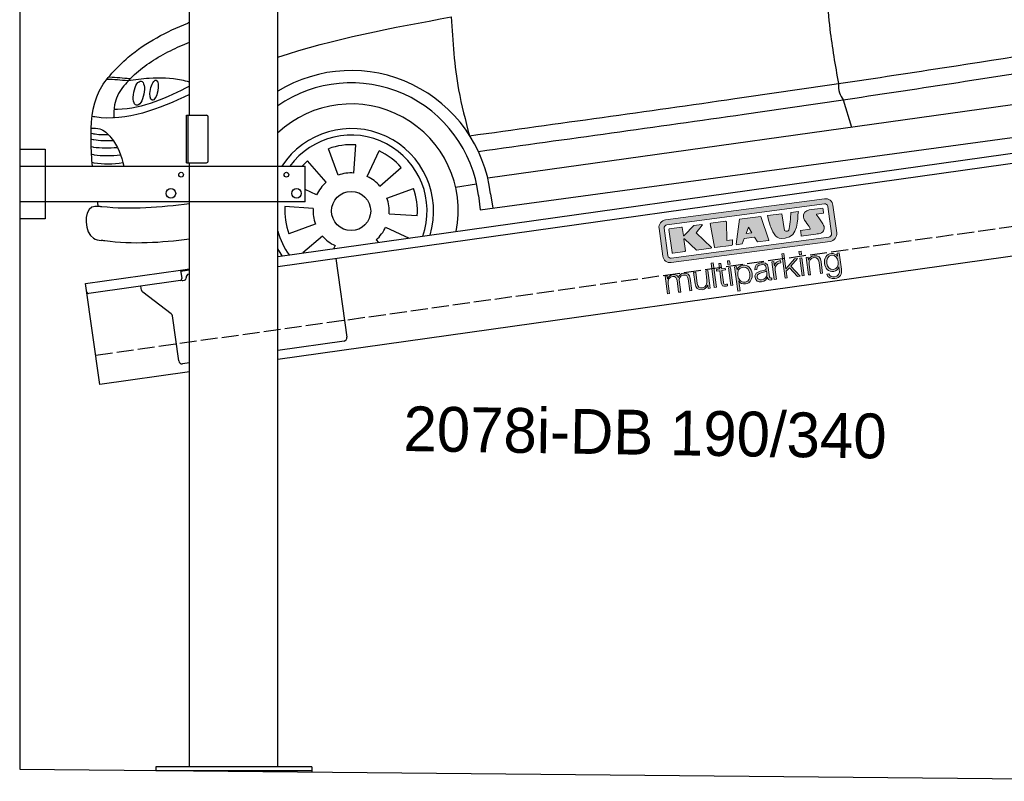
# Model space of a CAD drawing. Extents: x 199 to 6000, y -225 to 5250.
# Tile 1 of 3: x 199 to 3100, y -86 to 2158. Entities that reach past the tile are written whole.
import ezdxf

# ---------------------------------------------------------------- set-up
doc = ezdxf.new("R2010")
doc.units = 0
doc.header["$LTSCALE"] = 10
doc.header["$MEASUREMENT"] = 0
doc.linetypes.add('GEN3', pattern=[6.25, 5, -1.25])
doc.layers.get('0').update_dxf_attribs({"linetype": 'CONTINUOUS'})
for name, color, linetype in [('3', 6, 'GEN3'), ('CAR', 1, 'CONTINUOUS'), ('SICHTBARE_KANTEN_DIN_', 7, 'CONTINUOUS')]:
    doc.layers.add(name, color=color, linetype=linetype)
doc.layers.add('AM_0', color=7, linetype='CONTINUOUS', lineweight=30)
doc.layers.add('Logo', color=7, linetype='CONTINUOUS', lineweight=25)

# ---------------------------------------------------------------- blocks, each defined once
blk = doc.blocks.new('KLAUS')
at = {"layer": 'Logo'}
h = blk.add_hatch(color=8, dxfattribs=at)
h.dxf.hatch_style = 2
edge = h.paths.add_edge_path()
edge.add_spline(control_points=[(3.6, 29.09), (2.88, 29.09), (2.3, 28.51), (2.3, 27.8), (2.3, 27.8), (2.3, 16.11), (2.3, 16.11), (2.3, 15.39), (2.88, 14.81), (3.6, 14.81), (3.6, 14.81), (71.16, 14.81), (71.16, 14.81), (71.88, 14.81), (72.46, 15.39), (72.46, 16.11), (72.46, 16.11), (72.46, 27.8), (72.46, 27.8), (72.46, 28.51), (71.88, 29.09), (71.16, 29.09), (71.16, 29.09), (3.6, 29.09), (3.6, 29.09), (3.6, 29.09), (3.6, 29.09), (3.6, 29.09)], knot_values=[0, 0, 0, 0, 1, 1, 1, 2, 2, 2, 3, 3, 3, 4, 4, 4, 5, 5, 5, 6, 6, 6, 7, 7, 7, 8, 8, 8, 9, 9, 9, 9], degree=3, periodic=0)
edge = h.paths.add_edge_path()
edge.add_spline(control_points=[(3.35, 31.23), (3.35, 31.23), (71.47, 31.23), (71.47, 31.23), (73.26, 31.23), (74.71, 29.77), (74.71, 27.99), (74.71, 27.99), (74.71, 16.17), (74.71, 16.17), (74.71, 14.38), (73.26, 12.93), (71.47, 12.93), (71.47, 12.93), (3.35, 12.93), (3.35, 12.93), (1.56, 12.93), (0.11, 14.38), (0.11, 16.17), (0.11, 16.17), (0.11, 27.99), (0.11, 27.99), (0.11, 29.77), (1.56, 31.23), (3.35, 31.23), (3.35, 31.23), (3.35, 31.23), (3.35, 31.23)], knot_values=[0, 0, 0, 0, 1, 1, 1, 2, 2, 2, 3, 3, 3, 4, 4, 4, 5, 5, 5, 6, 6, 6, 7, 7, 7, 8, 8, 8, 9, 9, 9, 9], degree=3, periodic=0)
h = blk.add_hatch(color=8, dxfattribs=at)
h.dxf.hatch_style = 2
edge = h.paths.add_edge_path()
edge.add_spline(control_points=[(4.5, 27.33), (4.5, 27.33), (9.7, 27.33), (9.7, 27.33), (9.84, 27.33), (9.96, 27.22), (9.96, 27.08), (9.96, 27.08), (9.96, 23.69), (9.96, 23.69), (9.96, 23.69), (9.94, 23.64), (10.04, 23.59), (10.14, 23.53), (10.2, 23.57), (10.2, 23.57), (10.2, 23.57), (10.51, 23.75), (10.51, 23.75), (10.51, 23.75), (14.94, 27.33), (14.94, 27.33), (14.94, 27.33), (18.41, 27.33), (18.41, 27.33), (18.41, 27.33), (18.49, 27.33), (18.56, 27.2), (18.65, 27.04), (18.53, 26.91), (18.53, 26.91), (18.53, 26.91), (15.49, 24.11), (15.49, 24.11), (15.49, 24.11), (21.14, 17.06), (21.14, 17.06), (21.14, 17.06), (21.13, 16.91), (21.13, 16.91), (21.08, 16.84), (20.99, 16.82), (20.99, 16.82), (20.99, 16.82), (14.7, 16.82), (14.7, 16.82), (14.7, 16.82), (10.26, 22.17), (10.26, 22.17), (10.26, 22.17), (10.19, 22.24), (10.08, 22.21), (9.97, 22.18), (9.96, 22.11), (9.96, 22.11), (9.96, 22.11), (9.96, 17.08), (9.96, 17.08), (9.96, 16.94), (9.84, 16.82), (9.7, 16.82), (9.7, 16.82), (4.5, 16.82), (4.5, 16.82), (4.36, 16.82), (4.25, 16.94), (4.25, 17.08), (4.25, 17.08), (4.25, 27.08), (4.25, 27.08), (4.25, 27.22), (4.36, 27.33), (4.5, 27.33), (4.5, 27.33), (4.5, 27.33), (4.5, 27.33)], knot_values=[0, 0, 0, 0, 1, 1, 1, 2, 2, 2, 3, 3, 3, 4, 4, 4, 5, 5, 5, 6, 6, 6, 7, 7, 7, 8, 8, 8, 9, 9, 9, 10, 10, 10, 11, 11, 11, 12, 12, 12, 13, 13, 13, 14, 14, 14, 15, 15, 15, 16, 16, 16, 17, 17, 17, 18, 18, 18, 19, 19, 19, 20, 20, 20, 21, 21, 21, 22, 22, 22, 23, 23, 23, 24, 24, 24, 25, 25, 25, 25], degree=3, periodic=0)
h = blk.add_hatch(color=8, dxfattribs=at)
h.dxf.hatch_style = 2
h.paths.add_polyline_path([(22.42, 17.06), (21.97, 27.15), (22.24, 27.33), (28.55, 27.33), (28.86, 26.97), (28.01, 19.08), (30.26, 19.07), (30.44, 18.95), (30.08, 16.95), (29.49, 16.82), (22.6, 16.82)])
h = blk.add_hatch(color=8, dxfattribs=at)
h.paths.add_polyline_path([(36.52, 21.01), (38.93, 21.01), (37.87, 23.57)])
h.paths.add_polyline_path([(34.52, 27.33), (43.65, 27.33), (45.76, 16.94), (45.57, 16.82), (40.83, 16.82), (39.89, 18.95), (35.42, 18.95), (34.27, 16.82), (31.78, 16.82), (31.66, 17)])
h = blk.add_hatch(color=8, dxfattribs=at)
h.dxf.hatch_style = 2
edge = h.paths.add_edge_path()
edge.add_spline(control_points=[(52.69, 27.32), (52.69, 27.32), (52.88, 20.14), (52.88, 20.14), (53.01, 19.89), (53.2, 19.77), (53.43, 19.71), (53.91, 19.59), (54.43, 19.57), (54.64, 20.03), (55.23, 21.34), (56.27, 25.45), (56.6, 27.33), (56.6, 27.33), (59.77, 27.33), (59.77, 27.33), (58.77, 23.9), (58.56, 16.82), (52.63, 16.76), (48.72, 16.72), (48.01, 19.35), (47.27, 22.24), (46.89, 23.68), (46.54, 27.33), (46.54, 27.33), (46.54, 27.33), (52.69, 27.32), (52.69, 27.32), (52.69, 27.32), (52.69, 27.32), (52.69, 27.32)], knot_values=[0, 0, 0, 0, 1, 1, 1, 2, 2, 2, 3, 3, 3, 4, 4, 4, 5, 5, 5, 6, 6, 6, 7, 7, 7, 8, 8, 8, 9, 9, 9, 10, 10, 10, 10], degree=3, periodic=0)
h = blk.add_hatch(color=8, dxfattribs=at)
h.dxf.hatch_style = 2
edge = h.paths.add_edge_path()
edge.add_spline(control_points=[(64.46, 27.33), (64.46, 27.33), (70.31, 27.33), (70.31, 27.33), (70.31, 26.52), (70.31, 26.02), (70.31, 25.12), (70.31, 25.12), (67.3, 25.12), (67.3, 25.12), (67.24, 25.04), (67.25, 25.11), (67.25, 24.91), (67.25, 24.88), (69.73, 20.38), (69.73, 19.57), (69.73, 16.4), (67.22, 16.81), (65.9, 16.82), (65.9, 16.82), (59.59, 16.82), (59.59, 16.82), (59.59, 17.76), (59.59, 18.23), (59.59, 19.14), (59.59, 19.14), (63.75, 19.14), (63.75, 19.14), (63.82, 19.22), (63.81, 19.11), (63.81, 19.31), (63.81, 20.32), (61.58, 23.06), (61.58, 24.63), (61.58, 26.33), (62.83, 27.34), (64.46, 27.33), (64.46, 27.33), (64.46, 27.33), (64.46, 27.33)], knot_values=[0, 0, 0, 0, 1, 1, 1, 2, 2, 2, 3, 3, 3, 4, 4, 4, 5, 5, 5, 6, 6, 6, 7, 7, 7, 8, 8, 8, 9, 9, 9, 10, 10, 10, 11, 11, 11, 12, 12, 12, 13, 13, 13, 13], degree=3, periodic=0)
h = blk.add_hatch(color=30, dxfattribs=at)
h.dxf.hatch_style = 2
h.paths.add_polyline_path([(20.07, 0), (20.99, 0), (20.99, 10.45), (20.07, 10.45)])
h = blk.add_hatch(color=30, dxfattribs=at)
h.dxf.hatch_style = 2
edge = h.paths.add_edge_path()
edge.add_spline(control_points=[(24.22, 9.82), (24.22, 9.82), (23.3, 9.82), (23.3, 9.82), (23.3, 9.82), (23.3, 7.55), (23.3, 7.55), (23.3, 7.55), (21.98, 7.55), (21.98, 7.55), (21.98, 7.55), (21.98, 6.78), (21.98, 6.78), (21.98, 6.78), (23.3, 6.78), (23.3, 6.78), (23.3, 6.78), (23.3, 1.61), (23.3, 1.61), (23.28, 0.32), (23.71, -0.09), (24.94, -0.09), (25.22, -0.09), (25.48, -0.06), (25.76, -0.06), (25.76, -0.06), (25.76, 0.73), (25.76, 0.73), (25.5, 0.7), (25.23, 0.69), (24.97, 0.69), (24.31, 0.73), (24.22, 1.08), (24.22, 1.68), (24.22, 1.68), (24.22, 6.78), (24.22, 6.78), (24.22, 6.78), (25.76, 6.78), (25.76, 6.78), (25.76, 6.78), (25.76, 7.55), (25.76, 7.55), (25.76, 7.55), (24.22, 7.55), (24.22, 7.55), (24.22, 7.55), (24.22, 9.82), (24.22, 9.82), (24.22, 9.82), (24.22, 9.82), (24.22, 9.82)], knot_values=[0, 0, 0, 0, 1, 1, 1, 2, 2, 2, 3, 3, 3, 4, 4, 4, 5, 5, 5, 6, 6, 6, 7, 7, 7, 8, 8, 8, 9, 9, 9, 10, 10, 10, 11, 11, 11, 12, 12, 12, 13, 13, 13, 14, 14, 14, 15, 15, 15, 16, 16, 16, 17, 17, 17, 17], degree=3, periodic=0)
h = blk.add_hatch(color=30, dxfattribs=at)
h.paths.add_polyline_path([(27.1, 0), (28.03, 0), (28.03, 7.55), (27.1, 7.55)])
h.paths.add_polyline_path([(27.1, 8.98), (28.03, 8.98), (28.03, 10.45), (27.1, 10.45)])
h = blk.add_hatch(color=30, dxfattribs=at)
h.dxf.hatch_style = 2
h.paths.add_polyline_path([(50.4, 0), (51.32, 0), (51.32, 2.87), (52.82, 4.11), (55.8, 0), (56.96, 0), (53.52, 4.76), (56.74, 7.55), (55.51, 7.55), (51.32, 3.89), (51.32, 10.45), (50.4, 10.45)])
h = blk.add_hatch(color=30, dxfattribs=at)
h.paths.add_polyline_path([(57.74, 0), (58.66, 0), (58.66, 7.55), (57.74, 7.55)])
h.paths.add_polyline_path([(57.74, 8.98), (58.66, 8.98), (58.66, 10.45), (57.74, 10.45)])
h = blk.add_hatch(color=30, dxfattribs=at)
h.dxf.hatch_style = 2
edge = h.paths.add_edge_path()
edge.add_spline(control_points=[(0, 0), (0, 0), (0.92, 0), (0.92, 0), (0.92, 0), (0.92, 4.22), (0.92, 4.22), (0.94, 5.8), (1.58, 7), (3.18, 7), (4.35, 7), (4.77, 6.15), (4.76, 5.12), (4.76, 5.12), (4.76, 0), (4.76, 0), (4.76, 0), (5.68, 0), (5.68, 0), (5.68, 0), (5.68, 4.27), (5.68, 4.27), (5.68, 5.68), (6.14, 7), (7.73, 7), (9.05, 7), (9.52, 6.32), (9.52, 5.08), (9.52, 5.08), (9.52, 0), (9.52, 0), (9.52, 0), (10.44, 0), (10.44, 0), (10.44, 0), (10.44, 5.12), (10.44, 5.12), (10.44, 6.91), (9.59, 7.77), (7.94, 7.77), (6.94, 7.77), (5.99, 7.29), (5.54, 6.3), (5.26, 7.29), (4.36, 7.77), (3.37, 7.77), (2.17, 7.77), (1.38, 7.19), (0.89, 6.28), (0.89, 6.28), (0.85, 6.28), (0.85, 6.28), (0.85, 6.28), (0.85, 7.55), (0.85, 7.55), (0.85, 7.55), (0, 7.55), (0, 7.55), (0, 7.55), (0, 0), (0, 0), (0, 0), (0, 0), (0, 0)], knot_values=[0, 0, 0, 0, 1, 1, 1, 2, 2, 2, 3, 3, 3, 4, 4, 4, 5, 5, 5, 6, 6, 6, 7, 7, 7, 8, 8, 8, 9, 9, 9, 10, 10, 10, 11, 11, 11, 12, 12, 12, 13, 13, 13, 14, 14, 14, 15, 15, 15, 16, 16, 16, 17, 17, 17, 18, 18, 18, 19, 19, 19, 20, 20, 20, 21, 21, 21, 21], degree=3, periodic=0)
h = blk.add_hatch(color=30, dxfattribs=at)
h.dxf.hatch_style = 2
edge = h.paths.add_edge_path()
edge.add_spline(control_points=[(18.31, 7.55), (18.31, 7.55), (17.39, 7.55), (17.39, 7.55), (17.39, 7.55), (17.39, 3.59), (17.39, 3.59), (17.39, 2.05), (16.7, 0.56), (15.12, 0.56), (13.66, 0.56), (13.15, 1.27), (13.1, 2.64), (13.1, 2.64), (13.1, 7.55), (13.1, 7.55), (13.1, 7.55), (12.18, 7.55), (12.18, 7.55), (12.18, 7.55), (12.18, 2.65), (12.18, 2.65), (12.18, 0.89), (12.93, -0.22), (14.83, -0.22), (15.96, -0.22), (16.95, 0.35), (17.44, 1.36), (17.44, 1.36), (17.47, 1.36), (17.47, 1.36), (17.47, 1.36), (17.47, 0), (17.47, 0), (17.47, 0), (18.31, 0), (18.31, 0), (18.31, 0), (18.31, 7.55), (18.31, 7.55), (18.31, 7.55), (18.31, 7.55), (18.31, 7.55)], knot_values=[0, 0, 0, 0, 1, 1, 1, 2, 2, 2, 3, 3, 3, 4, 4, 4, 5, 5, 5, 6, 6, 6, 7, 7, 7, 8, 8, 8, 9, 9, 9, 10, 10, 10, 11, 11, 11, 12, 12, 12, 13, 13, 13, 14, 14, 14, 14], degree=3, periodic=0)
h = blk.add_hatch(color=30, dxfattribs=at)
edge = h.paths.add_edge_path()
edge.add_spline(control_points=[(35.84, 3.78), (35.84, 2.21), (35.12, 0.56), (33.37, 0.56), (31.4, 0.56), (30.72, 2.21), (30.72, 3.78), (30.72, 5.49), (31.33, 7), (33.37, 7), (35.12, 7), (35.84, 5.34), (35.84, 3.78), (35.84, 3.78), (35.84, 3.78), (35.84, 3.78)], knot_values=[0, 0, 0, 0, 1, 1, 1, 2, 2, 2, 3, 3, 3, 4, 4, 4, 5, 5, 5, 5], degree=3, periodic=0)
edge = h.paths.add_edge_path()
edge.add_spline(control_points=[(29.79, -2.8), (29.79, -2.8), (30.72, -2.8), (30.72, -2.8), (30.72, -2.8), (30.72, 1.43), (30.72, 1.43), (30.72, 1.43), (30.74, 1.43), (30.74, 1.43), (31.14, 0.35), (32.24, -0.22), (33.37, -0.22), (35.66, -0.22), (36.76, 1.64), (36.76, 3.78), (36.76, 5.91), (35.66, 7.77), (33.37, 7.77), (32.15, 7.77), (31.1, 7.14), (30.67, 6.12), (30.67, 6.12), (30.64, 6.12), (30.64, 6.12), (30.64, 6.12), (30.64, 7.55), (30.64, 7.55), (30.64, 7.55), (29.79, 7.55), (29.79, 7.55), (29.79, 7.55), (29.79, -2.8), (29.79, -2.8), (29.79, -2.8), (29.79, -2.8), (29.79, -2.8)], knot_values=[0, 0, 0, 0, 1, 1, 1, 2, 2, 2, 3, 3, 3, 4, 4, 4, 5, 5, 5, 6, 6, 6, 7, 7, 7, 8, 8, 8, 9, 9, 9, 10, 10, 10, 11, 11, 11, 12, 12, 12, 12], degree=3, periodic=0)
h = blk.add_hatch(color=30, dxfattribs=at)
edge = h.paths.add_edge_path()
edge.add_spline(control_points=[(43.03, 2.93), (43.04, 1.45), (41.8, 0.56), (40.39, 0.56), (39.53, 0.56), (38.71, 1.13), (38.71, 2.05), (38.71, 3.53), (40.66, 3.51), (42.22, 3.79), (42.47, 3.84), (42.88, 3.91), (43, 4.13), (43, 4.13), (43.03, 4.13), (43.03, 4.13), (43.03, 4.13), (43.03, 2.93), (43.03, 2.93), (43.03, 2.93), (43.03, 2.93), (43.03, 2.93)], knot_values=[0, 0, 0, 0, 1, 1, 1, 2, 2, 2, 3, 3, 3, 4, 4, 4, 5, 5, 5, 6, 6, 6, 7, 7, 7, 7], degree=3, periodic=0)
edge = h.paths.add_edge_path()
edge.add_spline(control_points=[(39.03, 5.24), (39.06, 6.47), (39.91, 7), (41.05, 7), (42.14, 7), (43.03, 6.69), (43.03, 5.45), (43.03, 4.61), (42.6, 4.51), (41.84, 4.42), (39.85, 4.19), (37.79, 4.11), (37.79, 1.99), (37.79, 0.47), (38.93, -0.22), (40.32, -0.22), (41.77, -0.22), (42.43, 0.34), (43.07, 1.32), (43.07, 1.32), (43.1, 1.32), (43.1, 1.32), (43.1, 0.53), (43.25, 0), (44.19, 0), (44.43, 0), (44.58, 0.01), (44.79, 0.06), (44.79, 0.06), (44.79, 0.83), (44.79, 0.83), (44.71, 0.81), (44.6, 0.78), (44.49, 0.78), (44.13, 0.78), (43.95, 0.98), (43.95, 1.33), (43.95, 1.33), (43.95, 5.34), (43.95, 5.34), (43.95, 7.36), (42.5, 7.77), (41.17, 7.77), (39.44, 7.77), (38.2, 7.01), (38.11, 5.24), (38.11, 5.24), (39.03, 5.24), (39.03, 5.24), (39.03, 5.24), (39.03, 5.24), (39.03, 5.24)], knot_values=[0, 0, 0, 0, 1, 1, 1, 2, 2, 2, 3, 3, 3, 4, 4, 4, 5, 5, 5, 6, 6, 6, 7, 7, 7, 8, 8, 8, 9, 9, 9, 10, 10, 10, 11, 11, 11, 12, 12, 12, 13, 13, 13, 14, 14, 14, 15, 15, 15, 16, 16, 16, 17, 17, 17, 17], degree=3, periodic=0)
h = blk.add_hatch(color=30, dxfattribs=at)
h.dxf.hatch_style = 2
edge = h.paths.add_edge_path()
edge.add_spline(control_points=[(45.79, 0), (45.79, 0), (46.71, 0), (46.71, 0), (46.71, 0), (46.71, 4.03), (46.71, 4.03), (46.71, 5.59), (47.85, 6.82), (49.52, 6.73), (49.52, 6.73), (49.52, 7.66), (49.52, 7.66), (48.16, 7.72), (47.14, 7), (46.67, 5.78), (46.67, 5.78), (46.64, 5.78), (46.64, 5.78), (46.64, 5.78), (46.64, 7.55), (46.64, 7.55), (46.64, 7.55), (45.79, 7.55), (45.79, 7.55), (45.79, 7.55), (45.79, 0), (45.79, 0), (45.79, 0), (45.79, 0), (45.79, 0)], knot_values=[0, 0, 0, 0, 1, 1, 1, 2, 2, 2, 3, 3, 3, 4, 4, 4, 5, 5, 5, 6, 6, 6, 7, 7, 7, 8, 8, 8, 9, 9, 9, 10, 10, 10, 10], degree=3, periodic=0)
h = blk.add_hatch(color=30, dxfattribs=at)
h.dxf.hatch_style = 2
edge = h.paths.add_edge_path()
edge.add_spline(control_points=[(60.41, 0), (60.41, 0), (61.33, 0), (61.33, 0), (61.33, 0), (61.33, 4.41), (61.33, 4.41), (61.36, 5.89), (62.24, 7), (63.7, 7), (65.2, 7), (65.62, 6.02), (65.62, 4.71), (65.62, 4.71), (65.62, 0), (65.62, 0), (65.62, 0), (66.54, 0), (66.54, 0), (66.54, 0), (66.54, 4.86), (66.54, 4.86), (66.54, 6.66), (65.9, 7.77), (63.78, 7.77), (62.71, 7.77), (61.7, 7.16), (61.36, 6.25), (61.36, 6.25), (61.33, 6.25), (61.33, 6.25), (61.33, 6.25), (61.33, 7.55), (61.33, 7.55), (61.33, 7.55), (60.41, 7.55), (60.41, 7.55), (60.41, 7.55), (60.41, 0), (60.41, 0), (60.41, 0), (60.41, 0), (60.41, 0)], knot_values=[0, 0, 0, 0, 1, 1, 1, 2, 2, 2, 3, 3, 3, 4, 4, 4, 5, 5, 5, 6, 6, 6, 7, 7, 7, 8, 8, 8, 9, 9, 9, 10, 10, 10, 11, 11, 11, 12, 12, 12, 13, 13, 13, 14, 14, 14, 14], degree=3, periodic=0)
h = blk.add_hatch(color=30, dxfattribs=at)
edge = h.paths.add_edge_path()
edge.add_spline(control_points=[(71.32, 0.86), (69.62, 0.86), (68.83, 2.34), (68.83, 3.86), (68.83, 5.43), (69.56, 7), (71.32, 7), (73.06, 7), (73.75, 5.34), (73.75, 3.86), (73.75, 2.33), (72.91, 0.86), (71.32, 0.86), (71.32, 0.86), (71.32, 0.86), (71.32, 0.86)], knot_values=[0, 0, 0, 0, 1, 1, 1, 2, 2, 2, 3, 3, 3, 4, 4, 4, 5, 5, 5, 5], degree=3, periodic=0)
edge = h.paths.add_edge_path()
edge.add_spline(control_points=[(74.67, 7.55), (74.67, 7.55), (73.75, 7.55), (73.75, 7.55), (73.75, 7.55), (73.75, 6.25), (73.75, 6.25), (73.75, 6.25), (73.72, 6.25), (73.72, 6.25), (73.35, 7.09), (72.41, 7.77), (71.32, 7.77), (69.13, 7.77), (67.9, 6.05), (67.9, 3.97), (67.9, 1.82), (68.9, 0.09), (71.32, 0.09), (72.4, 0.09), (73.29, 0.72), (73.72, 1.64), (73.72, 1.64), (73.75, 1.64), (73.75, 1.64), (73.75, 1.64), (73.75, 0.61), (73.75, 0.61), (73.75, -1.23), (73.01, -2.24), (71.32, -2.24), (70.29, -2.24), (69.31, -1.85), (69.1, -0.73), (69.1, -0.73), (68.18, -0.73), (68.18, -0.73), (68.31, -2.34), (69.81, -3.02), (71.32, -3.02), (73.79, -3.02), (74.65, -1.64), (74.67, 0.61), (74.67, 0.61), (74.67, 7.55), (74.67, 7.55), (74.67, 7.55), (74.67, 7.55), (74.67, 7.55)], knot_values=[0, 0, 0, 0, 1, 1, 1, 2, 2, 2, 3, 3, 3, 4, 4, 4, 5, 5, 5, 6, 6, 6, 7, 7, 7, 8, 8, 8, 9, 9, 9, 10, 10, 10, 11, 11, 11, 12, 12, 12, 13, 13, 13, 14, 14, 14, 15, 15, 15, 16, 16, 16, 16], degree=3, periodic=0)
at = {"layer": 'Logo', "lineweight": 0}
for points in [[(22.42, 17.06), (21.97, 27.15), (22.24, 27.33), (28.55, 27.33), (28.86, 26.97), (28.01, 19.08), (30.26, 19.07), (30.44, 18.95), (30.08, 16.95), (29.49, 16.82), (22.6, 16.82), (22.42, 17.06), (22.42, 17.06)], [(34.52, 27.33), (43.65, 27.33), (45.76, 16.94), (45.57, 16.82), (40.83, 16.82), (39.89, 18.95), (35.42, 18.95), (34.27, 16.82), (31.78, 16.82), (31.66, 17), (34.52, 27.33), (34.52, 27.33)], [(36.52, 21.01), (38.93, 21.01), (37.87, 23.57), (36.52, 21.01), (36.52, 21.01)], [(20.07, 0), (20.99, 0), (20.99, 10.45), (20.07, 10.45), (20.07, 0), (20.07, 0)], [(27.1, 8.98), (28.03, 8.98), (28.03, 10.45), (27.1, 10.45), (27.1, 8.98), (27.1, 8.98)], [(50.4, 0), (51.32, 0), (51.32, 2.87), (52.82, 4.11), (55.8, 0), (56.96, 0), (53.52, 4.76), (56.74, 7.55), (55.51, 7.55), (51.32, 3.89), (51.32, 10.45), (50.4, 10.45), (50.4, 0), (50.4, 0)], [(57.74, 8.98), (58.66, 8.98), (58.66, 10.45), (57.74, 10.45), (57.74, 8.98), (57.74, 8.98)], [(27.1, 0), (28.03, 0), (28.03, 7.55), (27.1, 7.55), (27.1, 0), (27.1, 0)], [(57.74, 0), (58.66, 0), (58.66, 7.55), (57.74, 7.55), (57.74, 0), (57.74, 0)]]:
    blk.add_lwpolyline(points, dxfattribs=at)
for points, knots in [([(3.35, 31.23), (3.35, 31.23), (71.47, 31.23), (71.47, 31.23), (73.26, 31.23), (74.71, 29.77), (74.71, 27.99), (74.71, 27.99), (74.71, 16.17), (74.71, 16.17), (74.71, 14.38), (73.26, 12.93), (71.47, 12.93), (71.47, 12.93), (3.35, 12.93), (3.35, 12.93), (1.56, 12.93), (0.11, 14.38), (0.11, 16.17), (0.11, 16.17), (0.11, 27.99), (0.11, 27.99), (0.11, 29.77), (1.56, 31.23), (3.35, 31.23), (3.35, 31.23), (3.35, 31.23), (3.35, 31.23)], [0, 0, 0, 0, 1, 1, 1, 2, 2, 2, 3, 3, 3, 4, 4, 4, 5, 5, 5, 6, 6, 6, 7, 7, 7, 8, 8, 8, 9, 9, 9, 9]), ([(3.6, 29.09), (2.88, 29.09), (2.3, 28.51), (2.3, 27.8), (2.3, 27.8), (2.3, 16.11), (2.3, 16.11), (2.3, 15.39), (2.88, 14.81), (3.6, 14.81), (3.6, 14.81), (71.16, 14.81), (71.16, 14.81), (71.88, 14.81), (72.46, 15.39), (72.46, 16.11), (72.46, 16.11), (72.46, 27.8), (72.46, 27.8), (72.46, 28.51), (71.88, 29.09), (71.16, 29.09), (71.16, 29.09), (3.6, 29.09), (3.6, 29.09), (3.6, 29.09), (3.6, 29.09), (3.6, 29.09)], [0, 0, 0, 0, 1, 1, 1, 2, 2, 2, 3, 3, 3, 4, 4, 4, 5, 5, 5, 6, 6, 6, 7, 7, 7, 8, 8, 8, 9, 9, 9, 9]), ([(4.5, 27.33), (4.5, 27.33), (9.7, 27.33), (9.7, 27.33), (9.84, 27.33), (9.96, 27.22), (9.96, 27.08), (9.96, 27.08), (9.96, 23.69), (9.96, 23.69), (9.96, 23.69), (9.94, 23.64), (10.04, 23.59), (10.14, 23.53), (10.2, 23.57), (10.2, 23.57), (10.2, 23.57), (10.51, 23.75), (10.51, 23.75), (10.51, 23.75), (14.94, 27.33), (14.94, 27.33), (14.94, 27.33), (18.41, 27.33), (18.41, 27.33), (18.41, 27.33), (18.49, 27.33), (18.56, 27.2), (18.65, 27.04), (18.53, 26.91), (18.53, 26.91), (18.53, 26.91), (15.49, 24.11), (15.49, 24.11), (15.49, 24.11), (21.14, 17.06), (21.14, 17.06), (21.14, 17.06), (21.13, 16.91), (21.13, 16.91), (21.08, 16.84), (20.99, 16.82), (20.99, 16.82), (20.99, 16.82), (14.7, 16.82), (14.7, 16.82), (14.7, 16.82), (10.26, 22.17), (10.26, 22.17), (10.26, 22.17), (10.19, 22.24), (10.08, 22.21), (9.97, 22.18), (9.96, 22.11), (9.96, 22.11), (9.96, 22.11), (9.96, 17.08), (9.96, 17.08), (9.96, 16.94), (9.84, 16.82), (9.7, 16.82), (9.7, 16.82), (4.5, 16.82), (4.5, 16.82), (4.36, 16.82), (4.25, 16.94), (4.25, 17.08), (4.25, 17.08), (4.25, 27.08), (4.25, 27.08), (4.25, 27.22), (4.36, 27.33), (4.5, 27.33), (4.5, 27.33), (4.5, 27.33), (4.5, 27.33)], [0, 0, 0, 0, 1, 1, 1, 2, 2, 2, 3, 3, 3, 4, 4, 4, 5, 5, 5, 6, 6, 6, 7, 7, 7, 8, 8, 8, 9, 9, 9, 10, 10, 10, 11, 11, 11, 12, 12, 12, 13, 13, 13, 14, 14, 14, 15, 15, 15, 16, 16, 16, 17, 17, 17, 18, 18, 18, 19, 19, 19, 20, 20, 20, 21, 21, 21, 22, 22, 22, 23, 23, 23, 24, 24, 24, 25, 25, 25, 25]), ([(52.69, 27.32), (52.69, 27.32), (52.88, 20.14), (52.88, 20.14), (53.01, 19.89), (53.2, 19.77), (53.43, 19.71), (53.91, 19.59), (54.43, 19.57), (54.64, 20.03), (55.23, 21.34), (56.27, 25.45), (56.6, 27.33), (56.6, 27.33), (59.77, 27.33), (59.77, 27.33), (58.77, 23.9), (58.56, 16.82), (52.63, 16.76), (48.72, 16.72), (48.01, 19.35), (47.27, 22.24), (46.89, 23.68), (46.54, 27.33), (46.54, 27.33), (46.54, 27.33), (52.69, 27.32), (52.69, 27.32), (52.69, 27.32), (52.69, 27.32), (52.69, 27.32)], [0, 0, 0, 0, 1, 1, 1, 2, 2, 2, 3, 3, 3, 4, 4, 4, 5, 5, 5, 6, 6, 6, 7, 7, 7, 8, 8, 8, 9, 9, 9, 10, 10, 10, 10]), ([(64.46, 27.33), (64.46, 27.33), (70.31, 27.33), (70.31, 27.33), (70.31, 26.52), (70.31, 26.02), (70.31, 25.12), (70.31, 25.12), (67.3, 25.12), (67.3, 25.12), (67.24, 25.04), (67.25, 25.11), (67.25, 24.91), (67.25, 24.88), (69.73, 20.38), (69.73, 19.57), (69.73, 16.4), (67.22, 16.81), (65.9, 16.82), (65.9, 16.82), (59.59, 16.82), (59.59, 16.82), (59.59, 17.76), (59.59, 18.23), (59.59, 19.14), (59.59, 19.14), (63.75, 19.14), (63.75, 19.14), (63.82, 19.22), (63.81, 19.11), (63.81, 19.31), (63.81, 20.32), (61.58, 23.06), (61.58, 24.63), (61.58, 26.33), (62.83, 27.34), (64.46, 27.33), (64.46, 27.33), (64.46, 27.33), (64.46, 27.33)], [0, 0, 0, 0, 1, 1, 1, 2, 2, 2, 3, 3, 3, 4, 4, 4, 5, 5, 5, 6, 6, 6, 7, 7, 7, 8, 8, 8, 9, 9, 9, 10, 10, 10, 11, 11, 11, 12, 12, 12, 13, 13, 13, 13]), ([(24.22, 9.82), (24.22, 9.82), (23.3, 9.82), (23.3, 9.82), (23.3, 9.82), (23.3, 7.55), (23.3, 7.55), (23.3, 7.55), (21.98, 7.55), (21.98, 7.55), (21.98, 7.55), (21.98, 6.78), (21.98, 6.78), (21.98, 6.78), (23.3, 6.78), (23.3, 6.78), (23.3, 6.78), (23.3, 1.61), (23.3, 1.61), (23.28, 0.32), (23.71, -0.09), (24.94, -0.09), (25.22, -0.09), (25.48, -0.06), (25.76, -0.06), (25.76, -0.06), (25.76, 0.73), (25.76, 0.73), (25.5, 0.7), (25.23, 0.69), (24.97, 0.69), (24.31, 0.73), (24.22, 1.08), (24.22, 1.68), (24.22, 1.68), (24.22, 6.78), (24.22, 6.78), (24.22, 6.78), (25.76, 6.78), (25.76, 6.78), (25.76, 6.78), (25.76, 7.55), (25.76, 7.55), (25.76, 7.55), (24.22, 7.55), (24.22, 7.55), (24.22, 7.55), (24.22, 9.82), (24.22, 9.82), (24.22, 9.82), (24.22, 9.82), (24.22, 9.82)], [0, 0, 0, 0, 1, 1, 1, 2, 2, 2, 3, 3, 3, 4, 4, 4, 5, 5, 5, 6, 6, 6, 7, 7, 7, 8, 8, 8, 9, 9, 9, 10, 10, 10, 11, 11, 11, 12, 12, 12, 13, 13, 13, 14, 14, 14, 15, 15, 15, 16, 16, 16, 17, 17, 17, 17]), ([(0, 0), (0, 0), (0.92, 0), (0.92, 0), (0.92, 0), (0.92, 4.22), (0.92, 4.22), (0.94, 5.8), (1.58, 7), (3.18, 7), (4.35, 7), (4.77, 6.15), (4.76, 5.12), (4.76, 5.12), (4.76, 0), (4.76, 0), (4.76, 0), (5.68, 0), (5.68, 0), (5.68, 0), (5.68, 4.27), (5.68, 4.27), (5.68, 5.68), (6.14, 7), (7.73, 7), (9.05, 7), (9.52, 6.32), (9.52, 5.08), (9.52, 5.08), (9.52, 0), (9.52, 0), (9.52, 0), (10.44, 0), (10.44, 0), (10.44, 0), (10.44, 5.12), (10.44, 5.12), (10.44, 6.91), (9.59, 7.77), (7.94, 7.77), (6.94, 7.77), (5.99, 7.29), (5.54, 6.3), (5.26, 7.29), (4.36, 7.77), (3.37, 7.77), (2.17, 7.77), (1.38, 7.19), (0.89, 6.28), (0.89, 6.28), (0.85, 6.28), (0.85, 6.28), (0.85, 6.28), (0.85, 7.55), (0.85, 7.55), (0.85, 7.55), (0, 7.55), (0, 7.55), (0, 7.55), (0, 0), (0, 0), (0, 0), (0, 0), (0, 0)], [0, 0, 0, 0, 1, 1, 1, 2, 2, 2, 3, 3, 3, 4, 4, 4, 5, 5, 5, 6, 6, 6, 7, 7, 7, 8, 8, 8, 9, 9, 9, 10, 10, 10, 11, 11, 11, 12, 12, 12, 13, 13, 13, 14, 14, 14, 15, 15, 15, 16, 16, 16, 17, 17, 17, 18, 18, 18, 19, 19, 19, 20, 20, 20, 21, 21, 21, 21]), ([(18.31, 7.55), (18.31, 7.55), (17.39, 7.55), (17.39, 7.55), (17.39, 7.55), (17.39, 3.59), (17.39, 3.59), (17.39, 2.05), (16.7, 0.56), (15.12, 0.56), (13.66, 0.56), (13.15, 1.27), (13.1, 2.64), (13.1, 2.64), (13.1, 7.55), (13.1, 7.55), (13.1, 7.55), (12.18, 7.55), (12.18, 7.55), (12.18, 7.55), (12.18, 2.65), (12.18, 2.65), (12.18, 0.89), (12.93, -0.22), (14.83, -0.22), (15.96, -0.22), (16.95, 0.35), (17.44, 1.36), (17.44, 1.36), (17.47, 1.36), (17.47, 1.36), (17.47, 1.36), (17.47, 0), (17.47, 0), (17.47, 0), (18.31, 0), (18.31, 0), (18.31, 0), (18.31, 7.55), (18.31, 7.55), (18.31, 7.55), (18.31, 7.55), (18.31, 7.55)], [0, 0, 0, 0, 1, 1, 1, 2, 2, 2, 3, 3, 3, 4, 4, 4, 5, 5, 5, 6, 6, 6, 7, 7, 7, 8, 8, 8, 9, 9, 9, 10, 10, 10, 11, 11, 11, 12, 12, 12, 13, 13, 13, 14, 14, 14, 14]), ([(29.79, -2.8), (29.79, -2.8), (30.72, -2.8), (30.72, -2.8), (30.72, -2.8), (30.72, 1.43), (30.72, 1.43), (30.72, 1.43), (30.74, 1.43), (30.74, 1.43), (31.14, 0.35), (32.24, -0.22), (33.37, -0.22), (35.66, -0.22), (36.76, 1.64), (36.76, 3.78), (36.76, 5.91), (35.66, 7.77), (33.37, 7.77), (32.15, 7.77), (31.1, 7.14), (30.67, 6.12), (30.67, 6.12), (30.64, 6.12), (30.64, 6.12), (30.64, 6.12), (30.64, 7.55), (30.64, 7.55), (30.64, 7.55), (29.79, 7.55), (29.79, 7.55), (29.79, 7.55), (29.79, -2.8), (29.79, -2.8), (29.79, -2.8), (29.79, -2.8), (29.79, -2.8)], [0, 0, 0, 0, 1, 1, 1, 2, 2, 2, 3, 3, 3, 4, 4, 4, 5, 5, 5, 6, 6, 6, 7, 7, 7, 8, 8, 8, 9, 9, 9, 10, 10, 10, 11, 11, 11, 12, 12, 12, 12]), ([(35.84, 3.78), (35.84, 2.21), (35.12, 0.56), (33.37, 0.56), (31.4, 0.56), (30.72, 2.21), (30.72, 3.78), (30.72, 5.49), (31.33, 7), (33.37, 7), (35.12, 7), (35.84, 5.34), (35.84, 3.78), (35.84, 3.78), (35.84, 3.78), (35.84, 3.78)], [0, 0, 0, 0, 1, 1, 1, 2, 2, 2, 3, 3, 3, 4, 4, 4, 5, 5, 5, 5]), ([(39.03, 5.24), (39.06, 6.47), (39.91, 7), (41.05, 7), (42.14, 7), (43.03, 6.69), (43.03, 5.45), (43.03, 4.61), (42.6, 4.51), (41.84, 4.42), (39.85, 4.19), (37.79, 4.11), (37.79, 1.99), (37.79, 0.47), (38.93, -0.22), (40.32, -0.22), (41.77, -0.22), (42.43, 0.34), (43.07, 1.32), (43.07, 1.32), (43.1, 1.32), (43.1, 1.32), (43.1, 0.53), (43.25, 0), (44.19, 0), (44.43, 0), (44.58, 0.01), (44.79, 0.06), (44.79, 0.06), (44.79, 0.83), (44.79, 0.83), (44.71, 0.81), (44.6, 0.78), (44.49, 0.78), (44.13, 0.78), (43.95, 0.98), (43.95, 1.33), (43.95, 1.33), (43.95, 5.34), (43.95, 5.34), (43.95, 7.36), (42.5, 7.77), (41.17, 7.77), (39.44, 7.77), (38.2, 7.01), (38.11, 5.24), (38.11, 5.24), (39.03, 5.24), (39.03, 5.24), (39.03, 5.24), (39.03, 5.24), (39.03, 5.24)], [0, 0, 0, 0, 1, 1, 1, 2, 2, 2, 3, 3, 3, 4, 4, 4, 5, 5, 5, 6, 6, 6, 7, 7, 7, 8, 8, 8, 9, 9, 9, 10, 10, 10, 11, 11, 11, 12, 12, 12, 13, 13, 13, 14, 14, 14, 15, 15, 15, 16, 16, 16, 17, 17, 17, 17]), ([(45.79, 0), (45.79, 0), (46.71, 0), (46.71, 0), (46.71, 0), (46.71, 4.03), (46.71, 4.03), (46.71, 5.59), (47.85, 6.82), (49.52, 6.73), (49.52, 6.73), (49.52, 7.66), (49.52, 7.66), (48.16, 7.72), (47.14, 7), (46.67, 5.78), (46.67, 5.78), (46.64, 5.78), (46.64, 5.78), (46.64, 5.78), (46.64, 7.55), (46.64, 7.55), (46.64, 7.55), (45.79, 7.55), (45.79, 7.55), (45.79, 7.55), (45.79, 0), (45.79, 0), (45.79, 0), (45.79, 0), (45.79, 0)], [0, 0, 0, 0, 1, 1, 1, 2, 2, 2, 3, 3, 3, 4, 4, 4, 5, 5, 5, 6, 6, 6, 7, 7, 7, 8, 8, 8, 9, 9, 9, 10, 10, 10, 10]), ([(60.41, 0), (60.41, 0), (61.33, 0), (61.33, 0), (61.33, 0), (61.33, 4.41), (61.33, 4.41), (61.36, 5.89), (62.24, 7), (63.7, 7), (65.2, 7), (65.62, 6.02), (65.62, 4.71), (65.62, 4.71), (65.62, 0), (65.62, 0), (65.62, 0), (66.54, 0), (66.54, 0), (66.54, 0), (66.54, 4.86), (66.54, 4.86), (66.54, 6.66), (65.9, 7.77), (63.78, 7.77), (62.71, 7.77), (61.7, 7.16), (61.36, 6.25), (61.36, 6.25), (61.33, 6.25), (61.33, 6.25), (61.33, 6.25), (61.33, 7.55), (61.33, 7.55), (61.33, 7.55), (60.41, 7.55), (60.41, 7.55), (60.41, 7.55), (60.41, 0), (60.41, 0), (60.41, 0), (60.41, 0), (60.41, 0)], [0, 0, 0, 0, 1, 1, 1, 2, 2, 2, 3, 3, 3, 4, 4, 4, 5, 5, 5, 6, 6, 6, 7, 7, 7, 8, 8, 8, 9, 9, 9, 10, 10, 10, 11, 11, 11, 12, 12, 12, 13, 13, 13, 14, 14, 14, 14]), ([(74.67, 7.55), (74.67, 7.55), (73.75, 7.55), (73.75, 7.55), (73.75, 7.55), (73.75, 6.25), (73.75, 6.25), (73.75, 6.25), (73.72, 6.25), (73.72, 6.25), (73.35, 7.09), (72.41, 7.77), (71.32, 7.77), (69.13, 7.77), (67.9, 6.05), (67.9, 3.97), (67.9, 1.82), (68.9, 0.09), (71.32, 0.09), (72.4, 0.09), (73.29, 0.72), (73.72, 1.64), (73.72, 1.64), (73.75, 1.64), (73.75, 1.64), (73.75, 1.64), (73.75, 0.61), (73.75, 0.61), (73.75, -1.23), (73.01, -2.24), (71.32, -2.24), (70.29, -2.24), (69.31, -1.85), (69.1, -0.73), (69.1, -0.73), (68.18, -0.73), (68.18, -0.73), (68.31, -2.34), (69.81, -3.02), (71.32, -3.02), (73.79, -3.02), (74.65, -1.64), (74.67, 0.61), (74.67, 0.61), (74.67, 7.55), (74.67, 7.55), (74.67, 7.55), (74.67, 7.55), (74.67, 7.55)], [0, 0, 0, 0, 1, 1, 1, 2, 2, 2, 3, 3, 3, 4, 4, 4, 5, 5, 5, 6, 6, 6, 7, 7, 7, 8, 8, 8, 9, 9, 9, 10, 10, 10, 11, 11, 11, 12, 12, 12, 13, 13, 13, 14, 14, 14, 15, 15, 15, 16, 16, 16, 16]), ([(71.32, 0.86), (69.62, 0.86), (68.83, 2.34), (68.83, 3.86), (68.83, 5.43), (69.56, 7), (71.32, 7), (73.06, 7), (73.75, 5.34), (73.75, 3.86), (73.75, 2.33), (72.91, 0.86), (71.32, 0.86), (71.32, 0.86), (71.32, 0.86), (71.32, 0.86)], [0, 0, 0, 0, 1, 1, 1, 2, 2, 2, 3, 3, 3, 4, 4, 4, 5, 5, 5, 5]), ([(43.03, 2.93), (43.04, 1.45), (41.8, 0.56), (40.39, 0.56), (39.53, 0.56), (38.71, 1.13), (38.71, 2.05), (38.71, 3.53), (40.66, 3.51), (42.22, 3.79), (42.47, 3.84), (42.88, 3.91), (43, 4.13), (43, 4.13), (43.03, 4.13), (43.03, 4.13), (43.03, 4.13), (43.03, 2.93), (43.03, 2.93), (43.03, 2.93), (43.03, 2.93), (43.03, 2.93)], [0, 0, 0, 0, 1, 1, 1, 2, 2, 2, 3, 3, 3, 4, 4, 4, 5, 5, 5, 6, 6, 6, 7, 7, 7, 7])]:
    blk.add_open_spline(points, degree=3, knots=knots, dxfattribs=at)
blk = doc.blocks.new('CAR_EG')
at = {"layer": 'CAR'}
for p, q in [((32765, 1337.2), (34678.2, 1603.8)), ((33798, 1614.9), (33798.1, 1614.6)), ((33812.2, 1566.9), (33836.1, 1486.6)), ((32742.6, 1242.5), (34728.2, 1512.2)), ((32324.4, 1344.5), (32296, 1422.7)), ((32370.6, 1351), (32376.4, 1434)), ((32410.2, 1340.8), (32445.4, 1416.2)), ((32289.2, 1323.7), (32234.6, 1386.5)), ((32447.5, 1312.7), (32510.3, 1367.3)), ((32468.3, 1277.4), (32546.4, 1305.9)), ((32670, 1309.7), (32731.8, 1319)), ((32261.1, 1286.5), (32227.1, 1302.3)), ((32737.8, 1285.1), (32742.6, 1242.7)), ((32773.7, 1289.8), (32780.4, 1247.5)), ((32250.8, 1246.9), (32167.8, 1252.7)), ((32474.8, 1231.2), (32557.7, 1225.4)), ((32257.3, 1200.7), (32179.2, 1172.2)), ((32464.5, 1191.6), (32533.6, 1159.4)), ((32278.1, 1165.4), (32220.6, 1115.4)), ((32315.4, 1137.3), (32311.1, 1128.1)), ((32436.4, 1154.3), (32443.1, 1146.7))]:
    blk.add_line(p, q, dxfattribs=at)
blk.add_circle((32362.8, 1239), 57.7, dxfattribs=at)
for centre, radius, start, end in [((32362.7, 1238.7), 414.2, 7.0809, 121.3668), ((32362.8, 1239.1), 377.8, 6.9984, 124.8138), ((32362.8, 1239), 315.6, 349.0223, 133.1117), ((32362.8, 1239), 242.9, 342.9998, 147.0608), ((32362.8, 1239), 223.8, 340.6935, 143.8265), ((32362.8, 1239), 195.4, 86, 110), ((32362.8, 1239), 195.4, 41, 65), ((32362.8, 1239), 195.4, 131, 137.4831), ((32362.8, 1239), 112.2, 86, 110), ((32362.8, 1239), 112.2, 41, 65), ((32362.8, 1239), 112.2, 131, 155), ((32362.8, 1239), 195.4, 356, 20), ((32362.8, 1239), 112.2, 356, 20), ((32362.8, 1239), 195.4, 176, 200), ((32362.8, 1239), 112.2, 176, 200), ((32362.8, 1239), 112.2, 311, 335), ((32362.8, 1239), 223.8, 195.4027, 215.3065), ((32362.8, 1239), 112.2, 221, 245), ((32362.8, 1239), 242.9, 207.3574, 213.0002)]:
    blk.add_arc(centre, radius, start, end, dxfattribs=at)
for centre, major_axis, ratio in [((31782.5, 1594.8), (-5.8, -29.5), 0.368142), ((31737.5, 1586.1), (-7, -35.6), 0.420401)]:
    blk.add_ellipse(centre, major_axis=major_axis, ratio=ratio, dxfattribs=at)
for points, knots in [([(33758.1, 1980.9), (33761.4, 1911.9), (33767.2, 1789.1), (33788.6, 1668), (33798, 1614.9)], [0, 0, 0, 0, 206.928271, 368.471033, 368.471033, 368.471033, 368.471033]), ([(32657.7, 1810.8), (32662, 1738.8), (32669.1, 1620.2), (32699.5, 1505.7), (32711.4, 1460.7)], [0, 0, 0, 0, 215.839891, 354.944954, 354.944954, 354.944954, 354.944954]), ([(31706.2, 1692.3), (31759.3, 1737.1), (31820.4, 1768), (31885.2, 1794.5), (31887.1, 1795.3)], [0, 0, 0, 0, 203.81625, 209.964483, 209.964483, 209.964483, 209.964483]), ([(32711.4, 1460.7), (32972.1, 1496.8), (33450.2, 1562.9), (34112.9, 1660.8), (34514.4, 1725.8), (34699.2, 1755.6)], [0, 0, 0, 0, 789.48509, 1447.853915, 2009.615295, 2009.615295, 2009.615295, 2009.615295]), ([(31706.9, 1622.8), (31714.2, 1631.3), (31747.8, 1664.4), (31809.4, 1702.8), (31867.9, 1729.1), (31887.1, 1736.9)], [0, 0, 0, 0, 24.084222, 155.986732, 218.493639, 218.493639, 218.493639, 218.493639]), ([(31601, 1371.1), (31598.7, 1394.9), (31594.3, 1468.9), (31601.8, 1595), (31673, 1661.3), (31706.2, 1692.3)], [119.852444, 119.852444, 119.852444, 119.852444, 191.93092, 342.437223, 474.217328, 474.217328, 474.217328, 474.217328]), ([(32738.3, 1414.9), (32999, 1451), (33477.1, 1517.1), (34126.3, 1613), (34514.4, 1675.6), (34685.8, 1703.3)], [0, 0, 0, 0, 789.48509, 1447.853915, 1968.782349, 1968.782349, 1968.782349, 1968.782349]), ([(31704.9, 1622.4), (31684.5, 1624.3), (31663.9, 1626.3), (31643.3, 1627), (31643.1, 1627)], [0, 0, 0, 0, 61.376917, 62.007676, 62.007676, 62.007676, 62.007676]), ([(31711, 1628.7), (31691.1, 1630.3), (31670.5, 1632), (31649.9, 1633.3), (31649.1, 1633.4)], [0, 0, 0, 0, 59.748563, 62.007252, 62.007252, 62.007252, 62.007252]), ([(31887.1, 1618.6), (31879.2, 1620.8), (31840.6, 1630.6), (31778.4, 1633), (31725.9, 1625.4), (31704.9, 1622.4)], [47.416961, 47.416961, 47.416961, 47.416961, 71.915739, 167.121362, 230.971512, 230.971512, 230.971512, 230.971512]), ([(31706.9, 1622.8), (31700.8, 1616.3), (31682, 1596.2), (31664.2, 1557.8), (31663.6, 1526.1), (31663.4, 1513.1)], [0, 0, 0, 0, 26.607883, 82.586376, 121.305084, 121.305084, 121.305084, 121.305084]), ([(31887.1, 1607.1), (31820.7, 1573.4), (31746.4, 1538.7), (31667.6, 1538.3), (31664.8, 1538.3)], [22.205234, 22.205234, 22.205234, 22.205234, 250.654379, 261.558263, 261.558263, 261.558263, 261.558263]), ([(33798, 1614.9), (33798.1, 1605.4), (33798.4, 1588), (33807.9, 1573.5), (33812.2, 1566.9)], [0, 0, 0, 0, 27.92682, 51.026657, 51.026657, 51.026657, 51.026657]), ([(31887.1, 1582.2), (31795.1, 1539.6), (31700.2, 1500.5), (31602.9, 1517.1), (31600.2, 1517.5)], [27.349633, 27.349633, 27.349633, 27.349633, 314.789813, 323.124052, 323.124052, 323.124052, 323.124052]), ([(31597.4, 1483.2), (31606, 1483.3), (31628.8, 1483.4), (31670.4, 1443.2), (31686.7, 1401.6), (31693.4, 1371.1)], [0, 0, 0, 0, 24.923737, 66.713459, 159.728952, 159.728952, 159.728952, 159.728952]), ([(31597.8, 1468.6), (31602.3, 1466.9), (31616.6, 1464.8), (31632.3, 1463.9), (31647.6, 1464.1)], [7.315315, 7.315315, 7.315315, 7.315315, 9.570511, 55.898453, 55.898453, 55.898453, 55.898453]), ([(31598.9, 1451.2), (31603.4, 1449.5), (31621.5, 1446.9), (31641.7, 1446.1), (31661.4, 1447.2)], [7.315315, 7.315315, 7.315315, 7.315315, 9.570511, 68.699879, 68.699879, 68.699879, 68.699879]), ([(31597.9, 1429.6), (31602.4, 1427.8), (31624.5, 1424.7), (31649.7, 1424.1), (31674, 1426.6)], [7.315315, 7.315315, 7.315315, 7.315315, 9.570511, 82.217152, 82.217152, 82.217152, 82.217152]), ([(31599.8, 1406.9), (31604.2, 1405.2), (31628.6, 1401.7), (31656.8, 1401.4), (31683.6, 1404.8)], [7.315315, 7.315315, 7.315315, 7.315315, 9.570511, 89.963922, 89.963922, 89.963922, 89.963922]), ([(31600.4, 1382.8), (31604.9, 1381), (31631.2, 1377.3), (31661.8, 1377.2), (31690.6, 1381.6)], [7.315315, 7.315315, 7.315315, 7.315315, 9.570511, 96.299386, 96.299386, 96.299386, 96.299386]), ([(31618.1, 1252.8), (31611.4, 1252.7), (31572.3, 1251.9), (31579, 1158.4), (31618.3, 1153.7), (31626.3, 1152.7)], [0, 0, 0, 0, 19.161301, 110.656988, 134.067687, 134.067687, 134.067687, 134.067687]), ([(31887.1, 1260.2), (31800.7, 1249.4), (31710.9, 1241.7), (31621.6, 1252.4), (31618.1, 1252.8)], [62.70843, 62.70843, 62.70843, 62.70843, 321.679874, 332.231624, 332.231624, 332.231624, 332.231624]), ([(31887.1, 1156), (31803.3, 1145.3), (31716.2, 1139.4), (31629.9, 1152.2), (31626.3, 1152.7)], [103.002829, 103.002829, 103.002829, 103.002829, 353.81265, 364.697653, 364.697653, 364.697653, 364.697653])]:
    blk.add_open_spline(points, degree=3, knots=knots, dxfattribs=at)
for points in [[(32147.1, 1692.4), (32311.6, 1747.3), (32484.7, 1779), (32657.7, 1810.8)], [(31618.1, 1252.8), (31617.4, 1257.2), (31616.6, 1261.7), (31615.8, 1266.1)]]:
    blk.add_open_spline(points, degree=3, dxfattribs=at)

msp = doc.modelspace()

# ---------------------------------------------------------------- linework, layer by layer
for p, q in [((700, 1876.2), (700, 3496.2)), ((960, -43.8), (960, 3496.2)), ((691, 1876.2), (750, 1876.2)), ((691, 1736.2), (691, 1876.2)), ((695, 1876.2), (695, 1736.2)), ((755, 1741.2), (755, 1871.2)), ((960, 1460.2), (3577.5, 1828)), ((200, 1776.2), (275, 1776.2)), ((200, 1776.2), (275, 1776.2)), ((275, 1776.2), (275, 1571.2)), ((275, 1776.2), (275, 1571.2)), ((3576.7, 1797.6), (960, 1429.9)), ((200, 1726.2), (1040, 1726.2)), ((691, 1736.2), (750, 1736.2)), ((700, -43.8), (700, 1736.2)), ((1040, 1621.2), (1040, 1726.2)), ((1040, 1621.2), (200, 1621.2)), ((275, 1571.2), (200, 1571.2)), ((275, 1571.2), (200, 1571.2)), ((3696.8, 1541.9), (960, 1157.2)), ((1130.7, 1453.9), (1163.3, 1222.2)), ((673.5, 1419.9), (700, 1423.6)), ((393.8, 1380.6), (673.5, 1419.9)), ((673.5, 1419.9), (677, 1395.2)), ((700, 1419.6), (674.1, 1416)), ((689.5, 1395.9), (689.4, 1396.9)), ((435.5, 1083.5), (393.8, 1380.6)), ((672.7, 1389.5), (402.9, 1351.6)), ((558, 1361.4), (556.4, 1373.2)), ((680.3, 1389.6), (685.2, 1390.3)), ((645.6, 1291.7), (561.9, 1354.8)), ((668.2, 1152.6), (649.5, 1285.1)), ((1154.8, 1210.9), (960, 1183.5)), ((700, 1146.9), (679.5, 1144.1)), ((700, 1120.7), (435.5, 1083.5)), ((199.5, -50), (3944.5, -86)), ((600, -43.8), (600, -53.8)), ((1060, -43.8), (600, -43.8)), ((600, -53.8), (1060, -53.8)), ((1060, -43.8), (1060, -58.3))]:
    msp.add_line(p, q)
for centre, radius in [((675, 1701.2), 7), ((985, 1701.2), 7), ((645, 1646.2), 14), ((1015, 1646.2), 14)]:
    msp.add_circle(centre, radius)
for centre, radius, start, end in [((750, 1871.2), 5, 0, 90), ((750, 1741.2), 5, 270, 0), ((672, 1394.5), 5, 278, 8), ((684.6, 1395.2), 5, 278, 8), ((699.3, 1398.3), 10, 98, 188), ((679.6, 1394.5), 5, 221.2367, 278), ((402.2, 1356.5), 5, 188, 278), ((567.9, 1362.8), 10, 188, 233), ((639.6, 1283.7), 10, 8, 53), ((1153.4, 1220.8), 10, 278, 8), ((678.1, 1154), 10, 188, 278)]:
    msp.add_arc(centre, radius, start, end)
at = {"layer": '3'}
msp.add_line((423.4, 1169.7), (5430.8, 1873.4), dxfattribs=at)
at = {"layer": 'SICHTBARE_KANTEN_DIN_'}
msp.add_line((199.5, 5250), (200, -50), dxfattribs=at)

# ---------------------------------------------------------------- block references
at = {"xscale": 6.929133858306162, "yscale": 6.929133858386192, "zscale": 6.929133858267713, "rotation": 7.614101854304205}
msp.add_blockref('KLAUS', (2107.5, 1350.3), dxfattribs=at)
at = {"layer": 'AM_0'}
msp.add_blockref('CAR_EG', (-31187.1, 355.1), dxfattribs=at)

# ---------------------------------------------------------------- texts
at = {"layer": 'Logo'}
msp.add_text('2078i-DB 190/340', height=132, rotation=359.1028, dxfattribs=at).set_placement((1329, 887.2))

doc.saveas('drawing.dxf')
